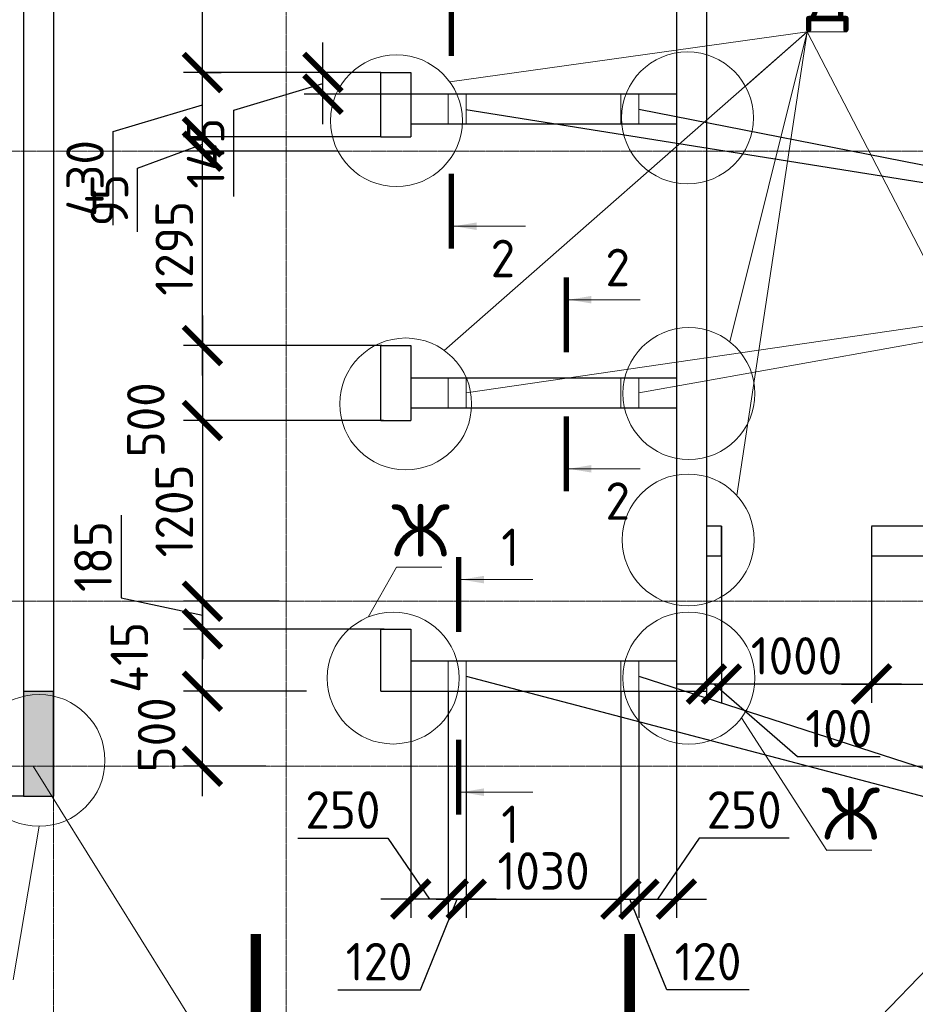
# Model space of a CAD drawing. Header units: millimetres. Extents: x 247266 to 730847, y -636031 to 10052.
# Tile 73 of 256: x 457865 to 463832, y -317450 to -310886. Entities that reach past the tile are written whole.
import ezdxf

# ---------------------------------------------------------------- set-up
doc = ezdxf.new("R2010")
doc.units = ezdxf.units.MM
doc.linetypes.add('______5', pattern=[1100, 800, -100, 100, -100])
doc.linetypes.add('осевая', pattern=[50.8, 31.75, -6.35, 6.35, -6.35])
for name, color, linetype, lineweight in [('Надписи', 7, 'Continuous', 18), ('Оси', 7, '______5', 18), ('СТЕНЫ', 7, 'Continuous', 30), ('ТОНКИЕ', 7, 'Continuous', 9), ('Узлы', 7, 'Continuous', 0)]:
    doc.layers.add(name, color=color, linetype=linetype, lineweight=lineweight)
for name, color, linetype in [('РАЗМЕРЫ', 7, 'Continuous'), ('СПДС_РАЗМЕРЫ', 7, 'Continuous'), ('СПДС_СИМВОЛЫ', 7, 'Continuous')]:
    doc.layers.add(name, color=color, linetype=linetype)
doc.styles.add('GOST-2.304_Type-B', font='GOST_Common.ttf')
doc.dimstyles.new('СПДС', dxfattribs={"dimscale": 100, "dimtxt": 2.5, "dimasz": 2.5, "dimexe": 1.25, "dimexo": 0, "dimtad": 1, "dimdec": 0, "dimtxsty": 'GOST-2.304_Type-B', "dimblk": 'ARCHTICK', "dimcen": 2.5, "dimdle": 2, "dimadec": 0, "dimazin": 2, "dimtfac": 0.75, "dimtdec": 0, "dimtmove": 1, "dimatfit": 3, "dimfxl": 1, "dimtolj": 1, "dimarcsym": 1})

# ---------------------------------------------------------------- blocks, each defined once
blk = doc.blocks.new('_ArchTick')
at = {"color": 0, "linetype": 'ByBlock', "const_width": 0.15}
blk.add_lwpolyline([(-0.5, -0.5), (0.5, 0.5)], dxfattribs=at)
blk = doc.blocks.new('*D1054')
at = {"layer": 'DEFPOINTS', "color": 0, "ltscale": 100}
for p in [(457663.4, -315863), (457157.4, -316063), (457890.4, -316063)]:
    blk.add_point(p, dxfattribs=at)
at = {"layer": 'РАЗМЕРЫ', "color": 0, "lineweight": -2}
for p, q in [((457157.4, -315663), (457157.4, -316263)), ((457663.4, -315863), (457032.4, -315863)), ((457890.4, -316063), (457032.4, -316063)), ((457157.4, -316063), (457157.4, -317048.2))]:
    blk.add_line(p, q, dxfattribs=at)
at = {"layer": 'РАЗМЕРЫ', "color": 0, "lineweight": -2, "ltscale": 100, "xscale": 250, "yscale": 250, "zscale": 250}
for p, rotation in [((457157.4, -315863), 90), ((457157.4, -316063), 270)]:
    blk.add_blockref('_ArchTick', p, dxfattribs=dict(at, rotation=rotation))
at = {"layer": 'РАЗМЕРЫ', "color": 0, "lineweight": 0, "ltscale": 100, "insert": (456969.8, -316747.9), "char_height": 250, "attachment_point": 5, "rotation": 90, "style": 'GOST-2.304_Type-B'}
blk.add_mtext('\\A1;200', dxfattribs=at)
blk = doc.blocks.new('*D1064')
at = {"layer": 'DEFPOINTS', "color": 0, "ltscale": 100}
for p in [(465040.2, -314551.9), (463540.2, -314868.2), (465040.2, -315314.5)]:
    blk.add_point(p, dxfattribs=at)
at = {"layer": 'РАЗМЕРЫ', "color": 0, "lineweight": -2}
for p, q in [((465040.2, -314551.9), (465040.2, -315439.5)), ((463540.2, -314868.2), (463540.2, -315439.5)), ((463340.2, -315314.5), (465240.2, -315314.5))]:
    blk.add_line(p, q, dxfattribs=at)
at = {"layer": 'РАЗМЕРЫ', "color": 0, "lineweight": -2, "ltscale": 100, "xscale": 250, "yscale": 250, "zscale": 250, "rotation": 180}
blk.add_blockref('_ArchTick', (463540.2, -315314.5), dxfattribs=at)
at = {"layer": 'РАЗМЕРЫ', "color": 0, "lineweight": -2, "ltscale": 100, "xscale": 250, "yscale": 250, "zscale": 250}
blk.add_blockref('_ArchTick', (465040.2, -315314.5), dxfattribs=at)
at = {"layer": 'РАЗМЕРЫ', "color": 0, "lineweight": 0, "ltscale": 100, "insert": (464290.2, -315126.9), "char_height": 250, "attachment_point": 5, "style": 'GOST-2.304_Type-B'}
blk.add_mtext('\\A1;1500', dxfattribs=at)
blk = doc.blocks.new('*D1065')
at = {"layer": 'DEFPOINTS', "color": 0, "ltscale": 100}
for p in [(462540.2, -314263), (463540.2, -314296.9), (462540.2, -315314.5)]:
    blk.add_point(p, dxfattribs=at)
at = {"layer": 'РАЗМЕРЫ', "color": 0, "lineweight": -2}
for p, q in [((462540.2, -314263), (462540.2, -315439.5)), ((463540.2, -314296.9), (463540.2, -315439.5)), ((463740.2, -315314.5), (462340.2, -315314.5))]:
    blk.add_line(p, q, dxfattribs=at)
at = {"layer": 'РАЗМЕРЫ', "color": 0, "lineweight": -2, "ltscale": 100, "xscale": 250, "yscale": 250, "zscale": 250, "rotation": 180}
blk.add_blockref('_ArchTick', (462540.2, -315314.5), dxfattribs=at)
at = {"layer": 'РАЗМЕРЫ', "color": 0, "lineweight": -2, "ltscale": 100, "xscale": 250, "yscale": 250, "zscale": 250}
blk.add_blockref('_ArchTick', (463540.2, -315314.5), dxfattribs=at)
at = {"layer": 'РАЗМЕРЫ', "color": 0, "lineweight": 0, "ltscale": 100, "insert": (463040.2, -315126.9), "char_height": 250, "attachment_point": 5, "style": 'GOST-2.304_Type-B'}
blk.add_mtext('\\A1;1000', dxfattribs=at)
blk = doc.blocks.new('*D1066')
at = {"layer": 'DEFPOINTS', "color": 0, "ltscale": 100}
for p in [(462440.2, -314264.8), (462540.2, -314263), (462440.2, -315314.5)]:
    blk.add_point(p, dxfattribs=at)
at = {"layer": 'РАЗМЕРЫ', "color": 0, "lineweight": -2}
for p, q in [((462440.2, -314264.8), (462440.2, -315439.5)), ((462540.2, -314263), (462540.2, -315439.5)), ((462740.2, -315314.5), (462240.2, -315314.5)), ((463047.1, -315799.2), (462490.2, -315314.5)), ((463597.5, -315799.2), (463047.1, -315799.2))]:
    blk.add_line(p, q, dxfattribs=at)
at = {"layer": 'РАЗМЕРЫ', "color": 0, "lineweight": -2, "ltscale": 100, "xscale": 250, "yscale": 250, "zscale": 250}
blk.add_blockref('_ArchTick', (462440.2, -315314.5), dxfattribs=at)
at = {"layer": 'РАЗМЕРЫ', "color": 0, "lineweight": -2, "ltscale": 100, "xscale": 250, "yscale": 250, "zscale": 250, "rotation": 180}
blk.add_blockref('_ArchTick', (462540.2, -315314.5), dxfattribs=at)
at = {"layer": 'РАЗМЕРЫ', "color": 0, "lineweight": 0, "ltscale": 100, "insert": (463322.3, -315611.6), "char_height": 250, "attachment_point": 5, "style": 'GOST-2.304_Type-B'}
blk.add_mtext('\\A1;100', dxfattribs=at)
blk = doc.blocks.new('*D1425')
at = {"layer": 'DEFPOINTS', "color": 0, "ltscale": 100}
for p in [(459082.3, -315363), (459776.5, -315363), (459504.8, -315863)]:
    blk.add_point(p, dxfattribs=at)
at = {"layer": 'РАЗМЕРЫ', "color": 0, "lineweight": -2}
for p, q in [((459082.3, -316063), (459082.3, -315163)), ((459776.5, -315363), (458957.3, -315363)), ((459504.8, -315863), (458957.3, -315863))]:
    blk.add_line(p, q, dxfattribs=at)
at = {"layer": 'РАЗМЕРЫ', "color": 0, "lineweight": -2, "ltscale": 100, "xscale": 250, "yscale": 250, "zscale": 250}
for p, rotation in [((459082.3, -315363), 90), ((459082.3, -315863), 270)]:
    blk.add_blockref('_ArchTick', p, dxfattribs=dict(at, rotation=rotation))
at = {"layer": 'РАЗМЕРЫ', "color": 0, "lineweight": 0, "ltscale": 100, "insert": (458776.9, -315653.2), "char_height": 250, "attachment_point": 5, "rotation": 90, "style": 'GOST-2.304_Type-B'}
blk.add_mtext('\\A1;500', dxfattribs=at)
blk = doc.blocks.new('*D1426')
at = {"layer": 'DEFPOINTS', "color": 0, "ltscale": 100}
for p in [(459082.3, -314948), (459548.6, -314948), (459594.5, -315363)]:
    blk.add_point(p, dxfattribs=at)
at = {"layer": 'РАЗМЕРЫ', "color": 0, "lineweight": -2}
for p, q in [((459082.3, -315563), (459082.3, -314748)), ((459548.6, -314948), (458957.3, -314948)), ((459594.5, -315363), (458957.3, -315363))]:
    blk.add_line(p, q, dxfattribs=at)
at = {"layer": 'РАЗМЕРЫ', "color": 0, "lineweight": -2, "ltscale": 100, "xscale": 250, "yscale": 250, "zscale": 250}
for p, rotation in [((459082.3, -314948), 90), ((459082.3, -315363), 270)]:
    blk.add_blockref('_ArchTick', p, dxfattribs=dict(at, rotation=rotation))
at = {"layer": 'РАЗМЕРЫ', "color": 0, "lineweight": 0, "ltscale": 100, "insert": (458595, -315137.1), "char_height": 250, "attachment_point": 5, "rotation": 90, "style": 'GOST-2.304_Type-B'}
blk.add_mtext('\\A1;415', dxfattribs=at)
blk = doc.blocks.new('*D1427')
at = {"layer": 'DEFPOINTS', "color": 0, "ltscale": 100}
for p in [(459594.5, -314763), (459082.3, -314948), (460293.2, -314948)]:
    blk.add_point(p, dxfattribs=at)
at = {"layer": 'РАЗМЕРЫ', "color": 0, "lineweight": -2}
for p, q in [((458541, -314189.7), (458541, -314740.2)), ((459082.3, -314563), (459082.3, -315148)), ((458541, -314740.2), (459082.3, -314855.5)), ((459594.5, -314763), (458957.3, -314763)), ((460293.2, -314948), (458957.3, -314948))]:
    blk.add_line(p, q, dxfattribs=at)
at = {"layer": 'РАЗМЕРЫ', "color": 0, "lineweight": -2, "ltscale": 100, "xscale": 250, "yscale": 250, "zscale": 250}
for p, rotation in [((459082.3, -314763), 90), ((459082.3, -314948), 270)]:
    blk.add_blockref('_ArchTick', p, dxfattribs=dict(at, rotation=rotation))
at = {"layer": 'РАЗМЕРЫ', "color": 0, "lineweight": 0, "ltscale": 100, "insert": (458353.4, -314464.9), "char_height": 250, "attachment_point": 5, "rotation": 90, "style": 'GOST-2.304_Type-B'}
blk.add_mtext('\\A1;185', dxfattribs=at)
blk = doc.blocks.new('*D1428')
at = {"layer": 'DEFPOINTS', "color": 0, "ltscale": 100}
for p in [(459082.3, -311763), (459901.5, -311763), (459694.3, -313058)]:
    blk.add_point(p, dxfattribs=at)
at = {"layer": 'РАЗМЕРЫ', "color": 0, "lineweight": -2}
for p, q in [((459082.3, -313258), (459082.3, -311563)), ((459901.5, -311763), (458957.3, -311763)), ((459694.3, -313058), (458957.3, -313058))]:
    blk.add_line(p, q, dxfattribs=at)
at = {"layer": 'РАЗМЕРЫ', "color": 0, "lineweight": -2, "ltscale": 100, "xscale": 250, "yscale": 250, "zscale": 250}
for p, rotation in [((459082.3, -311763), 90), ((459082.3, -313058), 270)]:
    blk.add_blockref('_ArchTick', p, dxfattribs=dict(at, rotation=rotation))
at = {"layer": 'РАЗМЕРЫ', "color": 0, "lineweight": 0, "ltscale": 100, "insert": (458894.6, -312410.5), "char_height": 250, "attachment_point": 5, "rotation": 90, "style": 'GOST-2.304_Type-B'}
blk.add_mtext('\\A1;1295', dxfattribs=at)
blk = doc.blocks.new('*D1429')
at = {"layer": 'DEFPOINTS', "color": 0, "ltscale": 100}
for p in [(459082.3, -311668), (460270.2, -311668), (459979.8, -311763)]:
    blk.add_point(p, dxfattribs=at)
at = {"layer": 'РАЗМЕРЫ', "color": 0, "lineweight": -2}
for p, q in [((459082.3, -311963), (459082.3, -311468)), ((460270.2, -311668), (458957.3, -311668)), ((458650.3, -311876), (459082.3, -311715.5)), ((459979.8, -311763), (458957.3, -311763)), ((458650.3, -312301.3), (458650.3, -311876))]:
    blk.add_line(p, q, dxfattribs=at)
at = {"layer": 'РАЗМЕРЫ', "color": 0, "lineweight": -2, "ltscale": 100, "xscale": 250, "yscale": 250, "zscale": 250}
for p, rotation in [((459082.3, -311668), 270), ((459082.3, -311763), 90)]:
    blk.add_blockref('_ArchTick', p, dxfattribs=dict(at, rotation=rotation))
at = {"layer": 'РАЗМЕРЫ', "color": 0, "lineweight": 0, "ltscale": 100, "insert": (458462.7, -312088.6), "char_height": 250, "attachment_point": 5, "rotation": 90, "style": 'GOST-2.304_Type-B'}
blk.add_mtext('\\A1;95', dxfattribs=at)
blk = doc.blocks.new('*D1432')
at = {"layer": 'DEFPOINTS', "color": 0, "ltscale": 100}
for p in [(460276.8, -313058), (459082.3, -313558), (460288.8, -313558)]:
    blk.add_point(p, dxfattribs=at)
at = {"layer": 'РАЗМЕРЫ', "color": 0, "lineweight": -2}
for p, q in [((459082.3, -312858), (459082.3, -313758)), ((460276.8, -313058), (458957.3, -313058)), ((460288.8, -313558), (458957.3, -313558))]:
    blk.add_line(p, q, dxfattribs=at)
at = {"layer": 'РАЗМЕРЫ', "color": 0, "lineweight": -2, "ltscale": 100, "xscale": 250, "yscale": 250, "zscale": 250}
for p, rotation in [((459082.3, -313058), 90), ((459082.3, -313558), 270)]:
    blk.add_blockref('_ArchTick', p, dxfattribs=dict(at, rotation=rotation))
at = {"layer": 'РАЗМЕРЫ', "color": 0, "lineweight": 0, "ltscale": 100, "insert": (458705.4, -313553.4), "char_height": 250, "attachment_point": 5, "rotation": 90, "style": 'GOST-2.304_Type-B'}
blk.add_mtext('\\A1;500', dxfattribs=at)
blk = doc.blocks.new('*D1433')
at = {"layer": 'DEFPOINTS', "color": 0, "ltscale": 100}
for p in [(460288.8, -313558), (459082.3, -314763), (459406.4, -314763)]:
    blk.add_point(p, dxfattribs=at)
at = {"layer": 'РАЗМЕРЫ', "color": 0, "lineweight": -2}
for p, q in [((459082.3, -313358), (459082.3, -314963)), ((460288.8, -313558), (458957.3, -313558)), ((459406.4, -314763), (458957.3, -314763))]:
    blk.add_line(p, q, dxfattribs=at)
at = {"layer": 'РАЗМЕРЫ', "color": 0, "lineweight": -2, "ltscale": 100, "xscale": 250, "yscale": 250, "zscale": 250}
for p, rotation in [((459082.3, -313558), 90), ((459082.3, -314763), 270)]:
    blk.add_blockref('_ArchTick', p, dxfattribs=dict(at, rotation=rotation))
at = {"layer": 'РАЗМЕРЫ', "color": 0, "lineweight": 0, "ltscale": 100, "insert": (458894.6, -314160.5), "char_height": 250, "attachment_point": 5, "rotation": 90, "style": 'GOST-2.304_Type-B'}
blk.add_mtext('\\A1;1205', dxfattribs=at)
blk = doc.blocks.new('*D1434')
at = {"layer": 'DEFPOINTS', "color": 0, "ltscale": 100}
for p in [(459082.3, -309547.5), (459159.3, -309547.5), (460270.2, -311238)]:
    blk.add_point(p, dxfattribs=at)
at = {"layer": 'РАЗМЕРЫ', "color": 0, "lineweight": -2}
for p, q in [((459082.3, -311438), (459082.3, -309347.5)), ((459159.3, -309547.5), (458957.3, -309547.5)), ((460270.2, -311238), (458957.3, -311238))]:
    blk.add_line(p, q, dxfattribs=at)
at = {"layer": 'РАЗМЕРЫ', "color": 0, "lineweight": -2, "ltscale": 100, "xscale": 250, "yscale": 250, "zscale": 250}
for p, rotation in [((459082.3, -309547.5), 90), ((459082.3, -311238), 270)]:
    blk.add_blockref('_ArchTick', p, dxfattribs=dict(at, rotation=rotation))
at = {"layer": 'РАЗМЕРЫ', "color": 0, "lineweight": 0, "ltscale": 100, "insert": (458894.6, -310392.7), "char_height": 250, "attachment_point": 5, "rotation": 90, "style": 'GOST-2.304_Type-B'}
blk.add_mtext('\\A1;1690', dxfattribs=at)
blk = doc.blocks.new('*D1435')
at = {"layer": 'DEFPOINTS', "color": 0, "ltscale": 100}
for p in [(459885.3, -311238), (460270.2, -311238), (460470.2, -311383)]:
    blk.add_point(p, dxfattribs=at)
at = {"layer": 'РАЗМЕРЫ', "color": 0, "lineweight": -2}
for p, q in [((459885.3, -311583), (459885.3, -311038)), ((460270.2, -311238), (459760.3, -311238)), ((459291.2, -311488.7), (459885.3, -311310.5)), ((460470.2, -311383), (459760.3, -311383)), ((459291.2, -312064.2), (459291.2, -311488.7))]:
    blk.add_line(p, q, dxfattribs=at)
at = {"layer": 'РАЗМЕРЫ', "color": 0, "lineweight": -2, "ltscale": 100, "xscale": 250, "yscale": 250, "zscale": 250}
for p, rotation in [((459885.3, -311238), 90), ((459885.3, -311383), 270)]:
    blk.add_blockref('_ArchTick', p, dxfattribs=dict(at, rotation=rotation))
at = {"layer": 'РАЗМЕРЫ', "color": 0, "lineweight": 0, "ltscale": 100, "insert": (459103.6, -311776.4), "char_height": 250, "attachment_point": 5, "rotation": 90, "style": 'GOST-2.304_Type-B'}
blk.add_mtext('\\A1;145', dxfattribs=at)
blk = doc.blocks.new('*D1740')
at = {"layer": 'DEFPOINTS', "color": 0, "ltscale": 100}
for p in [(459082.3, -311238), (459082.3, -311238), (460270.2, -311668)]:
    blk.add_point(p, dxfattribs=at)
at = {"layer": 'РАЗМЕРЫ', "color": 0, "lineweight": -2}
for p, q in [((459082.3, -311868), (459082.3, -311038)), ((459082.3, -311238), (459207.3, -311238)), ((458488.1, -311631.2), (459082.3, -311453)), ((458488.1, -312256.7), (458488.1, -311631.2)), ((460270.2, -311668), (458957.3, -311668))]:
    blk.add_line(p, q, dxfattribs=at)
at = {"layer": 'РАЗМЕРЫ', "color": 0, "lineweight": -2, "ltscale": 100, "xscale": 250, "yscale": 250, "zscale": 250}
for p, rotation in [((459082.3, -311238), 90), ((459082.3, -311668), 270)]:
    blk.add_blockref('_ArchTick', p, dxfattribs=dict(at, rotation=rotation))
at = {"layer": 'РАЗМЕРЫ', "color": 0, "lineweight": 0, "ltscale": 100, "insert": (458300.5, -311944), "char_height": 250, "attachment_point": 5, "rotation": 90, "style": 'GOST-2.304_Type-B'}
blk.add_mtext('\\A1;430', dxfattribs=at)
blk = doc.blocks.new('*D3752')
at = {"layer": 'DEFPOINTS', "color": 0, "ltscale": 100}
for p in [(460470.2, -315363), (460720.2, -315363), (460470.2, -316748.6)]:
    blk.add_point(p, dxfattribs=at)
at = {"layer": 'СПДС_РАЗМЕРЫ', "color": 0, "lineweight": -2, "ltscale": 100}
for p, q in [((460470.2, -315363), (460470.2, -316873.6)), ((460720.2, -315363), (460720.2, -316873.6)), ((459718, -316341.8), (460318.5, -316341.8)), ((460318.5, -316341.8), (460595.2, -316748.6)), ((460920.2, -316748.6), (460270.2, -316748.6))]:
    blk.add_line(p, q, dxfattribs=at)
at = {"layer": 'СПДС_РАЗМЕРЫ', "color": 0, "lineweight": -2, "ltscale": 100, "xscale": 250, "yscale": 250, "zscale": 250, "rotation": 180}
blk.add_blockref('_ArchTick', (460470.2, -316748.6), dxfattribs=at)
at = {"layer": 'СПДС_РАЗМЕРЫ', "color": 0, "lineweight": -2, "ltscale": 100, "xscale": 250, "yscale": 250, "zscale": 250}
blk.add_blockref('_ArchTick', (460720.2, -316748.6), dxfattribs=at)
at = {"layer": 'СПДС_РАЗМЕРЫ', "color": 0, "ltscale": 100, "insert": (460018.3, -316154.2), "char_height": 250, "attachment_point": 5, "style": 'GOST-2.304_Type-B'}
blk.add_mtext('\\A1;250', dxfattribs=at)
blk = doc.blocks.new('*D3753')
at = {"layer": 'DEFPOINTS', "color": 0, "ltscale": 100}
for p in [(460720.2, -315363), (460840.2, -315363), (460720.2, -316748.6)]:
    blk.add_point(p, dxfattribs=at)
at = {"layer": 'СПДС_РАЗМЕРЫ', "color": 0, "lineweight": -2, "ltscale": 100}
for p, q in [((460720.2, -315363), (460720.2, -316873.6)), ((460840.2, -315363), (460840.2, -316873.6)), ((461040.2, -316748.6), (460520.2, -316748.6)), ((460534.9, -317352.9), (460780.2, -316748.6)), ((459984.4, -317352.9), (460534.9, -317352.9))]:
    blk.add_line(p, q, dxfattribs=at)
at = {"layer": 'СПДС_РАЗМЕРЫ', "color": 0, "lineweight": -2, "ltscale": 100, "xscale": 250, "yscale": 250, "zscale": 250}
blk.add_blockref('_ArchTick', (460720.2, -316748.6), dxfattribs=at)
at = {"layer": 'СПДС_РАЗМЕРЫ', "color": 0, "lineweight": -2, "ltscale": 100, "xscale": 250, "yscale": 250, "zscale": 250, "rotation": 180}
blk.add_blockref('_ArchTick', (460840.2, -316748.6), dxfattribs=at)
at = {"layer": 'СПДС_РАЗМЕРЫ', "color": 0, "ltscale": 100, "insert": (460259.7, -317165.3), "char_height": 250, "attachment_point": 5, "style": 'GOST-2.304_Type-B'}
blk.add_mtext('\\A1;120', dxfattribs=at)
blk = doc.blocks.new('*D3754')
at = {"layer": 'DEFPOINTS', "color": 0, "ltscale": 100}
for p in [(460840.2, -315363), (461870.2, -315363), (461870.2, -316748.6)]:
    blk.add_point(p, dxfattribs=at)
at = {"layer": 'СПДС_РАЗМЕРЫ', "color": 0, "lineweight": -2, "ltscale": 100}
for p, q in [((460840.2, -315363), (460840.2, -316873.6)), ((461870.2, -315363), (461870.2, -316873.6)), ((460640.2, -316748.6), (462070.2, -316748.6))]:
    blk.add_line(p, q, dxfattribs=at)
at = {"layer": 'СПДС_РАЗМЕРЫ', "color": 0, "lineweight": -2, "ltscale": 100, "xscale": 250, "yscale": 250, "zscale": 250, "rotation": 180}
blk.add_blockref('_ArchTick', (460840.2, -316748.6), dxfattribs=at)
at = {"layer": 'СПДС_РАЗМЕРЫ', "color": 0, "lineweight": -2, "ltscale": 100, "xscale": 250, "yscale": 250, "zscale": 250}
blk.add_blockref('_ArchTick', (461870.2, -316748.6), dxfattribs=at)
at = {"layer": 'СПДС_РАЗМЕРЫ', "color": 0, "ltscale": 100, "insert": (461355.2, -316561), "char_height": 250, "attachment_point": 5, "style": 'GOST-2.304_Type-B'}
blk.add_mtext('\\A1;1030', dxfattribs=at)
blk = doc.blocks.new('*D3755')
at = {"layer": 'DEFPOINTS', "color": 0, "ltscale": 100}
for p in [(461990.2, -315363), (462240.2, -315363), (462240.2, -316748.6)]:
    blk.add_point(p, dxfattribs=at)
at = {"layer": 'СПДС_РАЗМЕРЫ', "color": 0, "lineweight": -2, "ltscale": 100}
for p, q in [((461990.2, -315363), (461990.2, -316873.6)), ((462240.2, -315363), (462240.2, -316873.6)), ((462391.9, -316341.8), (462115.2, -316748.6)), ((462992.4, -316341.8), (462391.9, -316341.8)), ((461790.2, -316748.6), (462440.2, -316748.6))]:
    blk.add_line(p, q, dxfattribs=at)
at = {"layer": 'СПДС_РАЗМЕРЫ', "color": 0, "lineweight": -2, "ltscale": 100, "xscale": 250, "yscale": 250, "zscale": 250, "rotation": 180}
blk.add_blockref('_ArchTick', (461990.2, -316748.6), dxfattribs=at)
at = {"layer": 'СПДС_РАЗМЕРЫ', "color": 0, "lineweight": -2, "ltscale": 100, "xscale": 250, "yscale": 250, "zscale": 250}
blk.add_blockref('_ArchTick', (462240.2, -316748.6), dxfattribs=at)
at = {"layer": 'СПДС_РАЗМЕРЫ', "color": 0, "ltscale": 100, "insert": (462692.1, -316154.2), "char_height": 250, "attachment_point": 5, "style": 'GOST-2.304_Type-B'}
blk.add_mtext('\\A1;250', dxfattribs=at)
blk = doc.blocks.new('*D3756')
at = {"layer": 'DEFPOINTS', "color": 0, "ltscale": 100}
for p in [(461870.2, -315363), (461990.2, -315363), (461990.2, -316748.6)]:
    blk.add_point(p, dxfattribs=at)
at = {"layer": 'СПДС_РАЗМЕРЫ', "color": 0, "lineweight": -2, "ltscale": 100}
for p, q in [((461870.2, -315363), (461870.2, -316873.6)), ((461990.2, -315363), (461990.2, -316873.6)), ((461670.2, -316748.6), (462190.2, -316748.6)), ((462175.6, -317352.9), (461930.2, -316748.6)), ((462726, -317352.9), (462175.6, -317352.9))]:
    blk.add_line(p, q, dxfattribs=at)
at = {"layer": 'СПДС_РАЗМЕРЫ', "color": 0, "lineweight": -2, "ltscale": 100, "xscale": 250, "yscale": 250, "zscale": 250}
blk.add_blockref('_ArchTick', (461870.2, -316748.6), dxfattribs=at)
at = {"layer": 'СПДС_РАЗМЕРЫ', "color": 0, "lineweight": -2, "ltscale": 100, "xscale": 250, "yscale": 250, "zscale": 250, "rotation": 180}
blk.add_blockref('_ArchTick', (461990.2, -316748.6), dxfattribs=at)
at = {"layer": 'СПДС_РАЗМЕРЫ', "color": 0, "ltscale": 100, "insert": (462450.8, -317165.3), "char_height": 250, "attachment_point": 5, "style": 'GOST-2.304_Type-B'}
blk.add_mtext('\\A1;120', dxfattribs=at)

msp = doc.modelspace()

# ---------------------------------------------------------------- hatches: boundary and pattern name
at = {"layer": 'РАЗМЕРЫ', "transparency": 33554648}
h = msp.add_hatch(dxfattribs=at)
h.set_pattern_fill('ANGLE', color=256)
h.set_pattern_definition([(0, (0, 0), (0, 6.985), [5.08, -1.905]), (90, (0, 0), (-6.985, 4e-16), [5.08, -1.905])])
h.paths.add_polyline_path([(458090.21, -315394.86, 0.1151976), (457890.36, -315396.39), (457890.36, -315862.98), (458090.21, -315862.98)])
h.paths.add_polyline_path([(458090.21, -315862.98), (457890.36, -315862.98), (457890.36, -316062.98), (458090.21, -316062.98)])
h.paths.add_polyline_path([(465240.21, -315862.98), (465040.21, -315862.98), (465040.21, -316062.98), (465240.21, -316062.98)])
h.paths.add_polyline_path([(465240.21, -315431.29, 0.1153833), (465040.21, -315439.52), (465040.21, -315862.98), (465240.21, -315862.98)])
h.paths.add_polyline_path([(465240.21, -315363.47), (465040.21, -315363.47), (465040.21, -315439.52, -0.1153833), (465240.21, -315431.29)])
h.paths.add_polyline_path([(458090.21, -315363.47), (457890.36, -315363.47), (457890.36, -315396.39, -0.1151976), (458090.21, -315394.86)])

# ---------------------------------------------------------------- linework, layer by layer
at = {"layer": 'Надписи', "lineweight": 15, "ltscale": 0.3}
for p, q in [((460693.94, -313091.29, -720), (463111.32, -310967.25, -720)), ((460729.64, -311300.17, -720), (463111.32, -310967.25, -720)), ((462597.1, -313034.58, -720), (463111.32, -310967.25, -720)), ((462643.75, -314058.16, -720), (463111.32, -310967.25, -720)), ((462643.75, -314058.16, -720), (463111.32, -310967.25, -720)), ((462699.74, -311329.73, -720), (463111.32, -310967.25, -720)), ((462699.74, -311329.73, -720), (463111.32, -310967.25, -720)), ((462699.74, -311329.73, -720), (463111.32, -310967.25, -720)), ((463111.32, -310967.25, -720), (463111.42, -310967.25, -720)), ((463111.54, -310966.9, -720), (463376.79, -310966.9, -720)), ((460185.52, -314868.81), (460375.85, -314535.35, -360)), ((460185.52, -314868.81), (460375.85, -314535.35, -360)), ((460185.52, -314868.81), (460375.85, -314535.35, -360)), ((460376.09, -314535, -360), (460676.37, -314535, -360)), ((462674.63, -315539.31, -720), (463242.22, -316423.19, -720)), ((462674.63, -315539.31, -720), (463242.22, -316423.19, -720)), ((462674.63, -315539.31, -720), (463242.22, -316423.19, -720)), ((457955.11, -315862.98, -760), (460804.25, -320433.74, -760)), ((457955.11, -315862.98, -760), (460804.25, -320433.74, -760)), ((457955.11, -315862.98, -760), (460804.25, -320433.74, -760)), ((465080.8, -315994.65, -760), (460804.25, -320433.74, -760)), ((457993.55, -316263.06, -360), (457822.38, -317285.46, -360)), ((457993.55, -316263.06, -360), (457822.38, -317285.46, -360)), ((457993.55, -316263.06, -360), (457822.38, -317285.46, -360)), ((463242.22, -316423.19, -720), (463242.32, -316423.19, -720)), ((463242.46, -316422.84, -720), (463542.74, -316422.84, -720)), ((460797.19, -316882.29, -360), (460797.29, -316882.29, -360))]:
    msp.add_line(p, q, dxfattribs=at)
at = {"layer": 'Надписи', "ltscale": 0.3}
msp.add_line((463111.44, -310966.9, -720), (464728.12, -314089.15, -360), dxfattribs=at)
at = {"layer": 'Надписи'}
for centre in [(460374.73, -311559.36, -360), (462314.37, -311540.98, -360), (462323.56, -313378.56, -360), (460436.49, -313447.46, -360), (462318.95, -314354.22, -720), (460353.56, -315274.89), (462323.56, -315274.93, -360), (457993.55, -315823.58)]:
    msp.add_circle(centre, 439.48, dxfattribs=at)
at = {"layer": 'Оси', "linetype": 'осевая', "lineweight": 0, "ltscale": 0.3, "transparency": 33554687}
for p, q in [((458090.32, -304904.66, -1120), (458090.32, -318702.43, -1120)), ((459640.32, -304904.66, -1120), (459640.32, -318702.43, -1120)), ((454553.04, -311762.98, -1120), (468697.68, -311762.98, -1120)), ((454553.04, -314762.98, -1120), (468697.68, -314762.98, -1120)), ((454553.04, -315862.98, -1120), (468697.68, -315862.98, -1120))]:
    msp.add_line(p, q, dxfattribs=at)
at = {"layer": 'РАЗМЕРЫ', "elevation": -360}
msp.add_lwpolyline([(458090.32, -315363.47), (457890.36, -315363.47), (457890.36, -316062.98), (458090.32, -316062.98)], close=True, dxfattribs=at)
at = {"layer": 'СПДС_СИМВОЛЫ', "ltscale": 100}
for p, q in [((460837.15, -311485.34, -560), (467025.96, -312470.93)), ((461990.21, -311482.98, -560), (467025.96, -312470.93)), ((460840.21, -315262.98, -560), (467025.96, -316888.98)), ((461990.21, -315262.98, -560), (467025.96, -316888.98))]:
    msp.add_line(p, q, dxfattribs=at)
at = {"layer": 'СТЕНЫ', "linetype": 'Continuous', "transparency": 33554687}
for p, q in [((462240.21, -308412.98, -560), (462240.21, -315362.98, -560)), ((457890.21, -308662.98, -560), (457890.21, -316062.98, -560)), ((458090.21, -308612.98, -560), (458090.21, -316062.98, -560)), ((462440.21, -308612.98, -560), (462440.21, -314262.98, -560)), ((460270.21, -311667.97, -662.38), (460270.21, -311237.97, -560)), ((460470.21, -311237.97, -560), (460470.21, -311667.97, -662.38)), ((462240.21, -311382.98, -560), (460470.21, -311382.98, -560)), ((462240.21, -311582.98, -560), (460470.21, -311582.98, -560)), ((460270.21, -313557.97, -669.34), (460270.21, -313057.97, -558.9)), ((460470.21, -313057.97, -558.9), (460470.21, -313557.97, -669.34)), ((460470.21, -313272.98, -560), (462240.21, -313272.98, -560)), ((460470.21, -313472.98, -560), (462240.21, -313472.98, -560)), ((462540.21, -314262.98, -560), (462440.21, -314262.98, -560)), ((465040.21, -314262.98, -560), (463540.21, -314262.98, -560)), ((462540.21, -314462.98, -560), (462440.21, -314462.98, -560)), ((462440.21, -314462.98, -560), (462440.21, -315362.98, -560)), ((465040.21, -314462.98, -560), (463540.21, -314462.98, -560)), ((460270.21, -315362.98, -760), (460270.21, -314947.97, -760)), ((460470.21, -314947.97, -760), (460470.21, -315362.98, -760)), ((462240.21, -315162.98, -560), (460470.21, -315162.98, -560)), ((460270.21, -315362.98, -560), (462440.21, -315362.98, -560)), ((457890.21, -316062.98, -560), (458090.21, -316062.98, -560))]:
    msp.add_line(p, q, dxfattribs=at)
for points, elevation in [([(460270.21, -311237.97), (460470.21, -311237.97)], -560), ([(460270.21, -311667.97), (460470.21, -311667.97)], -560), ([(460270.21, -313057.97), (460470.21, -313057.97)], -560), ([(460270.21, -313557.97), (460470.21, -313557.97)], -755.48), ([(462540.21, -314462.98), (462540.21, -314262.98)], -560), ([(463540.21, -314264.81), (463540.21, -314462.98)], -560), ([(460270.21, -314947.97), (460470.21, -314947.97)], -513.61)]:
    msp.add_lwpolyline(points, dxfattribs=dict(at, elevation=elevation))
at = {"layer": 'ТОНКИЕ', "ltscale": 100}
for p, q in [((460720.21, -311582.98, -560), (460720.21, -311382.98, -560)), ((460840.21, -311582.98, -560), (460840.21, -311382.98, -560)), ((461870.21, -311582.98, -560), (461870.21, -311382.98, -560)), ((461990.21, -311582.98, -560), (461990.21, -311382.98, -560)), ((460840.21, -313372.98, -560), (467025.96, -312470.93)), ((467025.96, -312470.93), (461990.21, -313372.98, -560)), ((460720.21, -313472.98, -560), (460720.21, -313272.98, -560)), ((460840.21, -313472.98, -560), (460840.21, -313272.98, -560)), ((461870.21, -313472.98, -560), (461870.21, -313272.98, -560)), ((461990.21, -313472.98, -560), (461990.21, -313272.98, -560)), ((460720.21, -315362.98, -560), (460720.21, -315162.98, -560)), ((460840.21, -315362.98, -560), (460840.21, -315162.98, -560)), ((461870.21, -315362.98, -560), (461870.21, -315162.98, -560)), ((461990.21, -315362.98, -560), (461990.21, -315162.98, -560))]:
    msp.add_line(p, q, dxfattribs=at)
at = {"layer": 'Узлы', "linetype": 'Continuous', "lineweight": 0}
for p, q in [((460758.94, -312262.79), (461233.94, -312262.79)), ((461524.05, -312752.7), (461999.05, -312752.7)), ((461524.05, -313879.89), (461999.05, -313879.89)), ((460807.77, -314618.52), (461282.77, -314618.52)), ((460807.77, -316035.51), (461282.77, -316035.51))]:
    msp.add_line(p, q, dxfattribs=at)
at = {"layer": 'Узлы', "linetype": 'Continuous', "lineweight": 0, "const_width": 35}
for points in [[(460741.44, -310628.8), (460741.44, -311128.8)], [(460741.44, -312412.79), (460741.44, -311912.79)], [(461506.55, -312602.7), (461506.55, -313102.7)], [(461506.55, -314029.89), (461506.55, -313529.89)], [(460790.27, -314468.52), (460790.27, -314968.52)], [(460790.27, -316185.51), (460790.27, -315685.51)]]:
    msp.add_lwpolyline(points, dxfattribs=at)
at = {"layer": 'Узлы', "linetype": 'Continuous', "lineweight": 0, "const_width": 70, "elevation": -360}
for points in [[(459438.41, -317981.77), (459438.41, -316981.77)], [(461928.71, -317981.77), (461928.71, -316981.77)]]:
    msp.add_lwpolyline(points, dxfattribs=at)
at = {"layer": 'Узлы', "linetype": 'Continuous', "lineweight": 0}
for points in [[(460758.94, -312262.79), (460909.16, -312287.92), (460909.16, -312237.65)], [(461524.05, -312752.7), (461674.27, -312777.84), (461674.27, -312727.56)], [(461524.05, -313879.89), (461674.27, -313905.03), (461674.27, -313854.76)], [(460807.77, -314618.52), (460958, -314643.66), (460958, -314593.38)], [(460807.77, -316035.51), (460958, -316060.65), (460958, -316010.37)]]:
    msp.add_solid(points, dxfattribs=at)

# ---------------------------------------------------------------- texts
at = {"layer": 'Надписи', "ltscale": 0.3, "char_height": 350, "attachment_point": 2, "style": 'GOST-2.304_Type-B'}
for s, insert in [('Д', (463254.04, -310546.9, -720)), ('Ж', (460536.09, -314115, -360)), ('Ж', (463402.46, -316002.84, -720))]:
    msp.add_mtext(s, dxfattribs=dict(at, insert=insert))
at = {"layer": 'Узлы', "linetype": 'Continuous', "lineweight": 0, "char_height": 250, "attachment_point": 5, "style": 'GOST-2.304_Type-B'}
for s, insert in [('2', (461083.94, -312477.79)), ('2', (461849.05, -312537.7)), ('2', (461849.05, -314094.89)), ('1', (461132.77, -314403.52)), ('1', (461132.77, -316250.51))]:
    msp.add_mtext_dynamic_manual_height_columns(s, width=361.9399, gutter_width=12.5, heights=[0], dxfattribs=dict(at, insert=insert))

# ---------------------------------------------------------------- dimensions: what is measured, and where the dimension line sits
at = {"layer": 'РАЗМЕРЫ', "lineweight": 0}
for base, p1, p2, picture, middle in [((459082.27, -309547.51, -760), (460270.21, -311237.97, -560), (459159.25, -309547.51, -760), '*D1434', (458894.64, -310392.74, -760)), ((459082.27, -311237.97), (460270.21, -311667.97, -662.38), (459082.27, -311237.97, -760), '*D1740', (458300.52, -311693.71)), ((459885.31, -311237.97, -760), (460470.21, -311382.98, -760), (460270.21, -311237.97, -760), '*D1435', (459103.56, -311551.21, -760)), ((459082.27, -311762.98, -760), (459694.29, -313057.97, -760), (459901.5, -311762.98, -760), '*D1428', (458894.64, -312410.47, -760)), ((459082.27, -314762.97, -760), (460288.83, -313557.97, -755.48), (459406.41, -314762.97, -960), '*D1433', (458894.64, -314160.47, -760))]:
    dim = msp.add_linear_dim(base=base, p1=p1, p2=p2, angle=90, dimstyle='СПДС', dxfattribs=at)
    dim.commit()
    dim.dimension.update_dxf_attribs({"geometry": picture, "text_midpoint": middle})
for base, p1, p2, picture, middle in [((459082.27, -311667.97, -760), (459979.77, -311762.98, -1320), (460270.21, -311667.97, -662.38), '*D1429', (458650.31, -311938.48, -760)), ((459082.27, -313557.97, -760), (460276.79, -313057.97, -560), (460288.83, -313557.97, -755.48), '*D1432', (458892.98, -313553.35, -760)), ((459082.27, -314947.97, -760), (459594.55, -314762.98, -960), (460293.22, -314947.97, -513.61), '*D1427', (458541.03, -314677.66, -760)), ((459082.27, -314947.97, -760), (459594.55, -315362.98, -960), (459548.56, -314947.97, -760), '*D1426', (458782.67, -315137.09, -760)), ((459082.27, -315362.98, -760), (459504.77, -315862.98, -1320), (459776.52, -315362.98, -960), '*D1425', (458964.55, -315653.15, -760)), ((457157.43, -316062.98, -360), (457663.4, -315862.98, -920), (457890.36, -316062.98, -560), '*D1054', (456991.92, -316747.94, -360))]:
    dim = msp.add_linear_dim(base=base, p1=p1, p2=p2, angle=90, dimstyle='СПДС', dxfattribs=at)
    dim.commit()
    dim.dimension.update_dxf_attribs({"geometry": picture, "text_midpoint": middle, "dimtype": 160})
dim = msp.add_linear_dim(base=(462440.21, -315314.52, -560), p1=(462540.21, -314262.98, -560), p2=(462440.21, -314264.81, -560), dimstyle='СПДС', dxfattribs=at)
dim.commit()
dim.dimension.update_dxf_attribs({"geometry": '*D1066', "text_midpoint": (463109.59, -315799.22, -560), "dimtype": 160})
for base, p1, p2, picture, middle in [((462540.21, -315314.52, -560), (463540.21, -314296.91, -560), (462540.21, -314262.98, -560), '*D1065', (463040.21, -315126.89, -560)), ((465040.21, -315314.52, -560), (463540.21, -314868.21, -560), (465040.21, -314551.94, -560), '*D1064', (464290.21, -315126.89, -560))]:
    dim = msp.add_linear_dim(base=base, p1=p1, p2=p2, dimstyle='СПДС', dxfattribs=at)
    dim.commit()
    dim.dimension.update_dxf_attribs({"geometry": picture, "text_midpoint": middle})
at = {"layer": 'СПДС_РАЗМЕРЫ', "ltscale": 100}
for base, p1, p2, picture, middle in [((460470.21, -316748.64, 14.39), (460720.21, -315362.98, 14.39), (460470.21, -315362.98, 14.39), '*D3752', (460256.01, -316341.8, 14.39)), ((460720.21, -316748.64, 14.39), (460840.21, -315362.98, 14.39), (460720.21, -315362.98, 14.39), '*D3753', (460472.37, -317352.89, 14.39))]:
    dim = msp.add_linear_dim(base=base, p1=p1, p2=p2, dimstyle='СПДС', dxfattribs=at)
    dim.commit()
    dim.dimension.update_dxf_attribs({"geometry": picture, "text_midpoint": middle, "dimtype": 160})
dim = msp.add_linear_dim(base=(461870.21, -316748.64, -1.29), p1=(460840.21, -315362.98, -1.29), p2=(461870.21, -315362.98, -1.29), dimstyle='СПДС', dxfattribs=at)
dim.commit()
dim.dimension.update_dxf_attribs({"geometry": '*D3754', "text_midpoint": (461355.21, -316561.02, -1.29)})
for base, p1, p2, picture, middle in [((461990.21, -316748.64, 14.39), (461870.21, -315362.98, 14.39), (461990.21, -315362.98, 14.39), '*D3756', (462238.05, -317352.89, 14.39)), ((462240.21, -316748.64, 14.39), (461990.21, -315362.98, 14.39), (462240.21, -315362.98, 14.39), '*D3755', (462454.41, -316341.8, 14.39))]:
    dim = msp.add_linear_dim(base=base, p1=p1, p2=p2, angle=180, dimstyle='СПДС', dxfattribs=at)
    dim.commit()
    dim.dimension.update_dxf_attribs({"geometry": picture, "text_midpoint": middle, "dimtype": 160})

doc.saveas('drawing.dxf')
